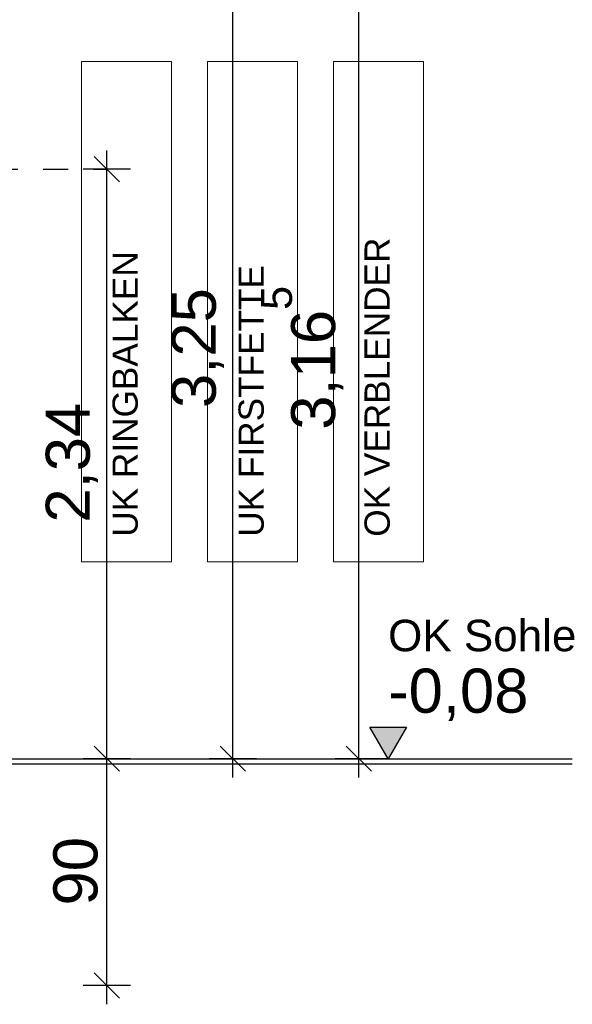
# Model space of a CAD drawing. Extents: x -73 to 183, y -4 to 85.
# Tile 77 of 98: x 58.04 to 60.23, y 1.45 to 5.36. Entities that reach past the tile are written whole.
import ezdxf

# ---------------------------------------------------------------- set-up
doc = ezdxf.new("R2010")
doc.units = 0
doc.header["$MEASUREMENT"] = 0
doc.linetypes.add('Strichpunktlinie', pattern=[0.006703, 0.003528, -0.001764, 0, -0.001411])
for name, color, linetype in [('P_BM_AUSSEN', 7, 'Continuous'), ('P_ZE_ACHSEN', 7, 'Continuous'), ('P_ZE_TEXT', 7, 'Continuous'), ('R_TR_BODEN', 7, 'Continuous')]:
    doc.layers.add(name, color=color, linetype=linetype)
doc.styles.add('ERSTELLTER_STIL_1', font='ARIAL.TTF')
doc.linetypes.add('Terrainlinie', pattern='A,0,[1,Bl.Nr. 2.0011.Shx,S=0.000793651,R=0,X=0,Y=-0.043301],-0.1,0', length=0.1)
doc.dimstyles.new('ERSTELLTER_STIL__2', dxfattribs={"dimtxt": 0.175, "dimasz": 0.095, "dimexe": 0.18, "dimexo": 0, "dimgap": 0.09, "dimtad": 1, "dimzin": 0, "dimdsep": 46, "dimtxsty": 'ERSTELLTER_STIL_1', "dimblk": 'ARROWHEAD_6', "dimblk1": 'ARROWHEAD_6', "dimblk2": 'ARROWHEAD_6', "dimcen": 0.09, "dimclrd": 7, "dimclre": 7, "dimclrt": 7, "dimadec": 0, "dimazin": 0, "dimtfac": 1, "dimtdec": 4, "dimtmove": 0, "dimatfit": 3, "dimfxl": 0, "dimtolj": 1, "dimtzin": 0, "dimarcsym": 0})

# ---------------------------------------------------------------- blocks, each defined once
blk = doc.blocks.new('*D48', base_point=(14.3367, 2.5089))
at = {"layer": 'P_BM_AUSSEN', "linetype": 'Continuous'}
for p, q in [((58.385, 2.4289), (58.385, 4.7689)), ((58.335, 2.4789), (58.435, 2.3789)), ((58.4787, 2.4289), (58.2912, 2.4289)), ((58.385, 1.5289), (58.385, 2.4289)), ((58.335, 1.5789), (58.435, 1.4789)), ((58.4787, 1.5289), (58.2912, 1.5289)), ((58.385, 1.4539), (58.385, 1.5289))]:
    blk.add_line(p, q, dxfattribs=at)
at = {"layer": 'P_BM_AUSSEN', "char_height": 0.175, "attachment_point": 7, "rotation": 90, "style": 'ERSTELLTER_STIL_1'}
for s, insert in [('{2,34}', (58.35, 3.3661)), ('{90}', (58.35, 1.8461))]:
    blk.add_mtext(s, dxfattribs=dict(at, insert=insert))
blk = doc.blocks.new('ARROWHEAD_6')
at = {"color": 0, "linetype": 'Continuous', "lineweight": 0}
for p, q in [((-0.5, -0.5), (0.5, 0.5)), ((0, 0), (-1, 0))]:
    blk.add_line(p, q, dxfattribs=at)
blk = doc.blocks.new('*D49', base_point=(14.3367, 2.5089))
at = {"layer": 'P_BM_AUSSEN', "linetype": 'Continuous'}
for p, q in [((58.435, 4.7189), (58.335, 4.8189)), ((58.385, 4.7689), (58.385, 4.8439)), ((58.4787, 4.7689), (58.2912, 4.7689)), ((58.385, 2.4289), (58.385, 4.7689)), ((58.335, 2.4789), (58.435, 2.3789))]:
    blk.add_line(p, q, dxfattribs=at)
at = {"layer": 'P_BM_AUSSEN', "char_height": 0.175, "attachment_point": 7, "rotation": 90, "style": 'ERSTELLTER_STIL_1'}
for s, insert in [('{2,34}', (58.35, 3.3661)), ('{90}', (58.35, 1.8461))]:
    blk.add_mtext(s, dxfattribs=dict(at, insert=insert))
blk = doc.blocks.new('*D50', base_point=(14.3367, 2.5089))
at = {"layer": 'P_BM_AUSSEN', "linetype": 'Continuous'}
for p, q in [((58.885, 5.6789), (58.885, 5.7539)), ((58.935, 5.6289), (58.835, 5.7289)), ((58.9787, 5.6789), (58.7912, 5.6789)), ((58.885, 2.4289), (58.885, 5.6789)), ((58.835, 2.4789), (58.935, 2.3789)), ((58.9787, 2.4289), (58.7912, 2.4289)), ((58.885, 2.3539), (58.885, 2.4289))]:
    blk.add_line(p, q, dxfattribs=at)
at = {"layer": 'P_BM_AUSSEN', "insert": (58.85, 3.8211), "char_height": 0.175, "attachment_point": 7, "rotation": 90, "style": 'ERSTELLTER_STIL_1'}
blk.add_mtext('{3,25}', dxfattribs=at)
blk = doc.blocks.new('*D51', base_point=(14.3367, 2.5089))
at = {"layer": 'P_BM_AUSSEN', "linetype": 'Continuous'}
for p, q in [((59.385, 5.5939), (59.385, 5.6689)), ((59.435, 5.5439), (59.335, 5.6439)), ((59.4787, 5.5939), (59.2912, 5.5939)), ((59.385, 2.4289), (59.385, 5.5939)), ((59.335, 2.4789), (59.435, 2.3789)), ((59.4787, 2.4289), (59.2912, 2.4289)), ((59.385, 2.3539), (59.385, 2.4289))]:
    blk.add_line(p, q, dxfattribs=at)
at = {"layer": 'P_BM_AUSSEN', "insert": (59.3239, 3.7348), "char_height": 0.175, "attachment_point": 7, "rotation": 90, "style": 'ERSTELLTER_STIL_1'}
blk.add_mtext('{3,16\\A1{\\H0.7x;\\S5^  ;}}', dxfattribs=at)
blk = doc.blocks.new('Bemaßung_3_3', base_point=(59.5013, 2.4289))
at = {"layer": 'P_BM_AUSSEN', "linetype": 'Continuous'}
blk.add_hatch(color=256, dxfattribs=at).paths.add_polyline_path([(59.5013, 2.4289), (59.4288, 2.5539), (59.5738, 2.5539)], flags=0)
for p, q in [((59.5013, 2.4289), (59.4288, 2.5539)), ((59.4288, 2.5539), (59.5738, 2.5539)), ((59.5738, 2.5539), (59.5013, 2.4289)), ((59.5013, 2.4289), (59.4076, 2.4289)), ((59.5013, 2.4289), (59.5951, 2.4289))]:
    blk.add_line(p, q, dxfattribs=at)
at = {"layer": 'P_BM_AUSSEN', "insert": (59.5013, 2.5789), "char_height": 0.175, "attachment_point": 7, "style": 'ERSTELLTER_STIL_1'}
blk.add_mtext('{-0,08}', dxfattribs=at)

msp = doc.modelspace()

# ---------------------------------------------------------------- linework, layer by layer
at = {"layer": 'P_ZE_ACHSEN', "linetype": 'Strichpunktlinie'}
msp.add_line((55.5317, 4.7689), (58.385, 4.7689), dxfattribs=at)
at = {"layer": 'P_ZE_TEXT', "color": 255, "linetype": 'Continuous', "lineweight": 18, "flags": 128}
for points in [[(58.2848, 3.21), (58.2848, 5.1969), (58.6419, 5.1969), (58.6419, 3.21)], [(58.7848, 3.21), (58.7848, 5.1969), (59.1419, 5.1969), (59.1419, 3.21)], [(59.2848, 3.21), (59.2848, 5.1969), (59.6419, 5.1969), (59.6419, 3.21)]]:
    msp.add_lwpolyline(points, close=True, dxfattribs=at)
at = {"layer": 'R_TR_BODEN', "linetype": 'Continuous'}
msp.add_line((55.9617, 2.4289), (60.2324, 2.4289), dxfattribs=at)
at = {"layer": 'R_TR_BODEN', "linetype": 'Terrainlinie'}
msp.add_line((55.9617, 2.4089), (60.2324, 2.4089), dxfattribs=at)

# ---------------------------------------------------------------- block references
at = {"layer": 'P_BM_AUSSEN', "linetype": 'Continuous'}
msp.add_blockref('Bemaßung_3_3', (59.5013, 2.4289), dxfattribs=at)

# ---------------------------------------------------------------- texts
at = {"layer": 'P_BM_AUSSEN', "linetype": 'Continuous', "insert": (59.5013, 2.8537), "char_height": 0.125, "width": 0.720601, "attachment_point": 7, "line_spacing_factor": 0.923713, "style": 'ERSTELLTER_STIL_1'}
msp.add_mtext('{OK Sohle}', dxfattribs=at)
at = {"layer": 'P_ZE_TEXT', "linetype": 'Continuous', "char_height": 0.1, "attachment_point": 1, "rotation": 90, "style": 'ERSTELLTER_STIL_1'}
for s, insert in [('{UK RINGBALKEN}', (58.4076, 3.31)), ('{OK VERBLENDER}', (59.4076, 3.31)), ('{UK FIRSTFETTE}', (58.9076, 3.31))]:
    msp.add_mtext(s, dxfattribs=dict(at, insert=insert))

# ---------------------------------------------------------------- dimensions: what is measured, and where the dimension line sits
at = {"layer": 'P_BM_AUSSEN', "linetype": 'Continuous'}
for base, p1, p2, picture, middle in [((58.885, 2.4289), (57.4391, 2.4289), (57.24, 5.6789), '*D50', (58.7625, 4.0539)), ((59.3849827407, 2.4289048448), (59.2628475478, 2.4289048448), (55.8344306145, 5.5939048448), '*D51', (59.2624827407, 4.2075799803)), ((58.385, 1.5289), (55.9617, 2.4289), (55.5317, 4.7689), '*D49', (58.2625, 3.5989)), ((58.385, 1.5289), (55.9617, 1.5289), (55.9617, 2.4289), '*D48', (58.2625, 1.9773))]:
    dim = msp.add_linear_dim(base=base, p1=p1, p2=p2, angle=90, dimstyle='ERSTELLTER_STIL__2', dxfattribs=at)
    dim.commit()
    dim.dimension.update_dxf_attribs({"geometry": picture, "text_midpoint": middle})

doc.saveas('drawing.dxf')
